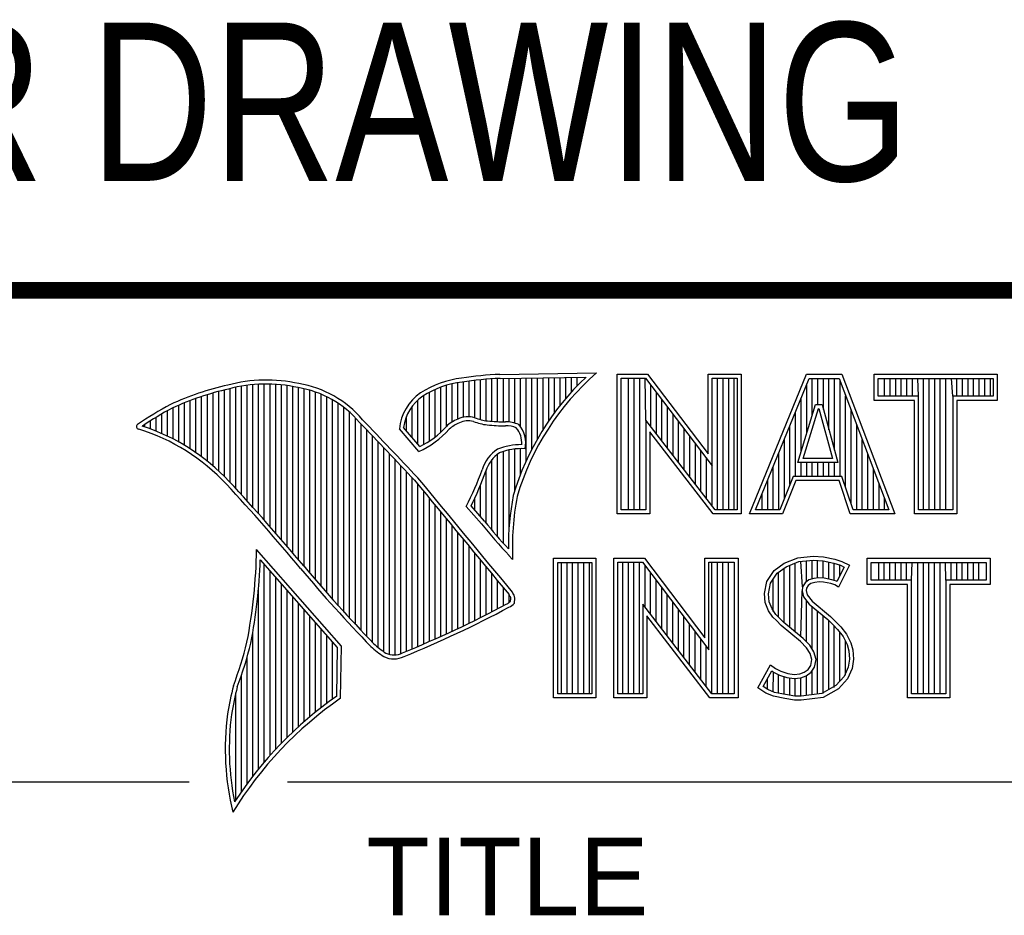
# Model space of a CAD drawing. Header units: inches. Extents: x 0 to 22, y 0 to 17.
# Tile 4 of 9: x 16.4 to 17.6, y 2.2 to 3.3. Entities that reach past the tile are written whole.
import ezdxf

# ---------------------------------------------------------------- set-up
doc = ezdxf.new("R2010")
doc.units = ezdxf.units.IN
doc.header["$LTSCALE"] = 1.21
doc.header["$MEASUREMENT"] = 0
doc.layers.get('0').update_dxf_attribs({"linetype": 'CONTINUOUS'})
doc.styles.get("Standard").update_dxf_attribs({"font": 'txt', "width": 0.8})
doc.styles.add('TEXTSTYLE_2', font='txt')

msp = doc.modelspace()

# ---------------------------------------------------------------- linework, layer by layer
at = {"color": 2, "linetype": 'CONTINUOUS'}
for p, q in [((16.375, 2.96), (21.5, 2.96)), ((16.9838, 2.8589), (17.0997, 2.8607)), ((17.1243, 2.8592), (17.1609, 2.8592)), ((17.1243, 2.6915), (17.1243, 2.8592)), ((17.1609, 2.8592), (17.2334, 2.7636)), ((17.2334, 2.8592), (17.2732, 2.8592)), ((17.2334, 2.7636), (17.2334, 2.8592)), ((17.2732, 2.8592), (17.2732, 2.6915)), ((17.2831, 2.6915), (17.3516, 2.8591)), ((17.3516, 2.8591), (17.3938, 2.8591)), ((17.3938, 2.8591), (17.4574, 2.6915)), ((17.4327, 2.8591), (17.5802, 2.8591)), ((17.4327, 2.8278), (17.4327, 2.8591)), ((17.5802, 2.8591), (17.5802, 2.8278)), ((16.6875, 2.6995), (16.6875, 2.8467)), ((16.6943, 2.6918), (16.6943, 2.8472)), ((16.7011, 2.6841), (16.7011, 2.8474)), ((16.708, 2.6764), (16.708, 2.8474)), ((16.7148, 2.6685), (16.7148, 2.847)), ((16.7216, 2.6607), (16.7216, 2.8465)), ((16.9264, 2.8018), (16.9264, 2.8477)), ((16.9332, 2.8053), (16.9332, 2.849)), ((16.9401, 2.8077), (16.9401, 2.8499)), ((16.9469, 2.8082), (16.9469, 2.8509)), ((16.9537, 2.8069), (16.9537, 2.8518)), ((16.9606, 2.8048), (16.9606, 2.8525)), ((16.9674, 2.8034), (16.9674, 2.8531)), ((16.9742, 2.8027), (16.9742, 2.8536)), ((16.981, 2.8023), (16.981, 2.854)), ((16.9839, 2.8541), (17.087, 2.8557)), ((16.9879, 2.802), (16.9879, 2.8542)), ((16.9947, 2.8019), (16.9947, 2.8543)), ((17.0015, 2.8005), (17.0015, 2.8544)), ((17.0083, 2.7963), (17.0083, 2.8545)), ((17.0152, 2.755), (17.0152, 2.8546)), ((17.022, 2.7691), (17.022, 2.8547)), ((17.0288, 2.7817), (17.0288, 2.8548)), ((17.0357, 2.7931), (17.0357, 2.8549)), ((17.0425, 2.8035), (17.0425, 2.855)), ((17.0493, 2.8131), (17.0493, 2.8551)), ((17.0561, 2.822), (17.0561, 2.8552)), ((17.063, 2.8303), (17.063, 2.8553)), ((17.0698, 2.8381), (17.0698, 2.8554)), ((17.0766, 2.8454), (17.0766, 2.8555)), ((17.1291, 2.8543), (17.1585, 2.8543)), ((17.1291, 2.6963), (17.1291, 2.8543)), ((17.1381, 2.6963), (17.1381, 2.8543)), ((17.1447, 2.6963), (17.1447, 2.8543)), ((17.1514, 2.6963), (17.1514, 2.8543)), ((17.1589, 2.8042), (17.1581, 2.8543)), ((17.1585, 2.8543), (17.2383, 2.7492)), ((17.2383, 2.8543), (17.2684, 2.8543)), ((17.2383, 2.7492), (17.2383, 2.8543)), ((17.2449, 2.6963), (17.2449, 2.8543)), ((17.2515, 2.6963), (17.2515, 2.8543)), ((17.2582, 2.6963), (17.2582, 2.8543)), ((17.2649, 2.6963), (17.2649, 2.8543)), ((17.2684, 2.8543), (17.2684, 2.6963)), ((17.2903, 2.6964), (17.3548, 2.8542)), ((17.3517, 2.7882), (17.3517, 2.8465)), ((17.3548, 2.8542), (17.3905, 2.8542)), ((17.3583, 2.8098), (17.3583, 2.8542)), ((17.365, 2.8228), (17.365, 2.8542)), ((17.3717, 2.817), (17.3717, 2.8542)), ((17.3784, 2.7925), (17.3784, 2.8542)), ((17.385, 2.7679), (17.385, 2.8542)), ((17.3905, 2.8542), (17.4504, 2.6964)), ((17.3917, 2.7364), (17.3917, 2.851)), ((17.4375, 2.8542), (17.5753, 2.8542)), ((17.4375, 2.8327), (17.4375, 2.8542)), ((17.4451, 2.8327), (17.4451, 2.8542)), ((17.4518, 2.8327), (17.4518, 2.8542)), ((17.4585, 2.8327), (17.4585, 2.8542)), ((17.4652, 2.8327), (17.4652, 2.8542)), ((17.4718, 2.8327), (17.4718, 2.8542)), ((17.4785, 2.8327), (17.4785, 2.8542)), ((17.4859, 2.8327), (17.4852, 2.8542)), ((17.4919, 2.6964), (17.4919, 2.8542)), ((17.4985, 2.6964), (17.4985, 2.8542)), ((17.5052, 2.6964), (17.5052, 2.8542)), ((17.5119, 2.6964), (17.5119, 2.8542)), ((17.5186, 2.6964), (17.5186, 2.8542)), ((17.5269, 2.8327), (17.5252, 2.8542)), ((17.5319, 2.8327), (17.5319, 2.8542)), ((17.5386, 2.8327), (17.5386, 2.8542)), ((17.5453, 2.8327), (17.5453, 2.8542)), ((17.5519, 2.8327), (17.5519, 2.8542)), ((17.5586, 2.8327), (17.5586, 2.8542)), ((17.5653, 2.8327), (17.5653, 2.8542)), ((17.572, 2.8327), (17.572, 2.8542)), ((17.5753, 2.8542), (17.5753, 2.8327)), ((16.6329, 2.7549), (16.6329, 2.8347)), ((16.6397, 2.7492), (16.6397, 2.8367)), ((16.6465, 2.7431), (16.6465, 2.8386)), ((16.6533, 2.7366), (16.6533, 2.8403)), ((16.6602, 2.7295), (16.6602, 2.8419)), ((16.667, 2.7221), (16.667, 2.8435)), ((16.6738, 2.7146), (16.6738, 2.8449)), ((16.6806, 2.707), (16.6806, 2.8459)), ((16.7284, 2.6527), (16.7284, 2.8456)), ((16.7353, 2.6447), (16.7353, 2.8445)), ((16.7421, 2.6366), (16.7421, 2.8431)), ((16.7489, 2.6285), (16.7489, 2.8417)), ((16.7557, 2.6204), (16.7557, 2.84)), ((16.7626, 2.6125), (16.7626, 2.8378)), ((16.7694, 2.6046), (16.7694, 2.8352)), ((16.8991, 2.7788), (16.8991, 2.8375)), ((16.9059, 2.7837), (16.9059, 2.8408)), ((16.9128, 2.7896), (16.9128, 2.8436)), ((16.9196, 2.7966), (16.9196, 2.8459)), ((17.1648, 2.7965), (17.1648, 2.8461)), ((17.1714, 2.7879), (17.1714, 2.8373)), ((16.6055, 2.7738), (16.6055, 2.8249)), ((16.6124, 2.7696), (16.6124, 2.8276)), ((16.6192, 2.765), (16.6192, 2.8301)), ((16.626, 2.7601), (16.626, 2.8325)), ((16.7762, 2.5968), (16.7762, 2.8321)), ((16.7831, 2.5891), (16.7831, 2.8284)), ((16.7899, 2.5815), (16.7899, 2.8242)), ((16.8855, 2.7749), (16.8855, 2.8281)), ((16.8923, 2.7747), (16.8923, 2.8335)), ((17.1781, 2.7792), (17.1781, 2.8285)), ((17.3409, 2.7533), (17.3624, 2.8228)), ((17.345, 2.7666), (17.345, 2.8302)), ((17.3624, 2.8228), (17.3701, 2.8228)), ((17.3701, 2.8228), (17.389, 2.7533)), ((17.3984, 2.7232), (17.3984, 2.8334)), ((17.481, 2.8278), (17.4327, 2.8278)), ((17.4859, 2.8327), (17.4375, 2.8327)), ((17.481, 2.6915), (17.481, 2.8278)), ((17.4859, 2.6964), (17.4859, 2.8327)), ((17.5753, 2.8327), (17.5269, 2.8327)), ((17.5269, 2.8327), (17.5269, 2.6964)), ((17.5802, 2.8278), (17.5318, 2.8278)), ((17.5318, 2.8278), (17.5318, 2.6915)), ((16.5782, 2.788), (16.5782, 2.8116)), ((16.5851, 2.7849), (16.5851, 2.8154)), ((16.5919, 2.7815), (16.5919, 2.819)), ((16.5987, 2.7778), (16.5987, 2.8221)), ((16.7967, 2.5739), (16.7967, 2.8193)), ((16.8035, 2.5665), (16.8035, 2.8136)), ((16.8786, 2.783), (16.8786, 2.8206)), ((17.1848, 2.7705), (17.1848, 2.8197)), ((17.1915, 2.7618), (17.1915, 2.8109)), ((17.3383, 2.7364), (17.3383, 2.8138)), ((17.3475, 2.7581), (17.3659, 2.8179)), ((17.3659, 2.8179), (17.3664, 2.8179)), ((17.3664, 2.8179), (17.3827, 2.7581)), ((17.4051, 2.7034), (17.4051, 2.8158)), ((16.5578, 2.796), (16.5578, 2.7989)), ((16.5646, 2.7936), (16.5646, 2.8033)), ((16.5714, 2.7909), (16.5714, 2.8075)), ((16.8104, 2.5591), (16.8104, 2.807)), ((16.8172, 2.5519), (16.8172, 2.7996)), ((16.8718, 2.791), (16.8718, 2.8085)), ((17.2418, 2.6963), (17.1589, 2.8042)), ((17.1589, 2.8042), (17.1589, 2.6963)), ((17.1981, 2.7531), (17.1981, 2.8021)), ((16.824, 2.5447), (16.824, 2.7924)), ((16.8864, 2.7664), (16.8632, 2.7937)), ((16.8877, 2.7723), (16.8682, 2.7952)), ((17.2395, 2.6915), (17.1637, 2.7899)), ((17.1637, 2.7899), (17.1637, 2.6915)), ((17.2048, 2.7445), (17.2048, 2.7933)), ((17.3316, 2.7267), (17.3316, 2.7975)), ((17.4118, 2.6964), (17.4118, 2.7982)), ((16.8308, 2.5375), (16.8308, 2.7853)), ((16.8377, 2.5314), (16.8377, 2.7781)), ((17.2115, 2.7358), (17.2115, 2.7845)), ((17.2182, 2.7271), (17.2182, 2.7757)), ((17.325, 2.7101), (17.325, 2.7812)), ((17.4184, 2.6964), (17.4184, 2.7806)), ((16.8445, 2.5262), (16.8445, 2.7709)), ((16.8513, 2.523), (16.8513, 2.7637)), ((16.9879, 2.6563), (16.9879, 2.7665)), ((16.9947, 2.6748), (16.9947, 2.7683)), ((17.0015, 2.7195), (17.0015, 2.7694)), ((17.0083, 2.7388), (17.0083, 2.7698)), ((17.2248, 2.7184), (17.2248, 2.7669)), ((17.3183, 2.6964), (17.3183, 2.7648)), ((16.8581, 2.5224), (16.8581, 2.7565)), ((16.9742, 2.672), (16.9742, 2.7568)), ((16.981, 2.664), (16.981, 2.7634)), ((17.2315, 2.7098), (17.2315, 2.7581)), ((17.389, 2.7533), (17.3409, 2.7533)), ((17.345, 2.7364), (17.345, 2.7533)), ((17.3827, 2.7581), (17.3475, 2.7581)), ((17.3517, 2.7364), (17.3517, 2.7533)), ((17.3583, 2.7364), (17.3583, 2.7533)), ((17.365, 2.7364), (17.365, 2.7533)), ((17.3717, 2.7364), (17.3717, 2.7533)), ((17.3784, 2.7364), (17.3784, 2.7533)), ((17.385, 2.7364), (17.385, 2.7533)), ((17.4251, 2.6964), (17.4251, 2.763)), ((16.865, 2.5241), (16.865, 2.7493)), ((16.8718, 2.527), (16.8718, 2.7421)), ((16.9674, 2.6802), (16.9674, 2.7444)), ((17.2382, 2.7011), (17.2383, 2.7492)), ((17.3116, 2.6964), (17.3116, 2.7485)), ((17.4318, 2.6964), (17.4318, 2.7455)), ((16.8786, 2.5298), (16.8786, 2.7348)), ((17.3049, 2.6964), (17.3049, 2.7322)), ((17.3356, 2.7364), (17.3195, 2.6964)), ((17.3388, 2.7316), (17.3228, 2.6915)), ((17.394, 2.7364), (17.3356, 2.7364)), ((17.3905, 2.7316), (17.3388, 2.7316)), ((17.4039, 2.6915), (17.3905, 2.7316)), ((17.4074, 2.6964), (17.394, 2.7364)), ((16.8855, 2.5327), (16.8855, 2.727)), ((16.8923, 2.5356), (16.8923, 2.7187)), ((16.9606, 2.6882), (16.9606, 2.7266)), ((17.4385, 2.6964), (17.4385, 2.7279)), ((16.8991, 2.5385), (16.8991, 2.7104)), ((16.9537, 2.696), (16.9537, 2.7109)), ((17.2983, 2.6964), (17.2983, 2.7158)), ((17.4451, 2.6964), (17.4451, 2.7103)), ((16.9059, 2.5415), (16.9059, 2.7022)), ((16.9128, 2.5446), (16.9128, 2.6939)), ((16.9616, 2.6797), (16.9434, 2.7005)), ((16.9653, 2.6828), (16.9492, 2.7013)), ((17.1589, 2.6963), (17.1291, 2.6963)), ((17.2684, 2.6963), (17.2418, 2.6963)), ((17.3195, 2.6964), (17.2903, 2.6964)), ((17.4504, 2.6964), (17.4074, 2.6964)), ((17.5269, 2.6964), (17.4859, 2.6964)), ((16.9196, 2.5477), (16.9196, 2.6856)), ((17.1637, 2.6915), (17.1243, 2.6915)), ((17.2732, 2.6915), (17.2395, 2.6915)), ((17.3228, 2.6915), (17.2831, 2.6915)), ((17.4574, 2.6915), (17.4039, 2.6915)), ((17.5318, 2.6915), (17.481, 2.6915)), ((16.9264, 2.5508), (16.9264, 2.6774)), ((16.9332, 2.554), (16.9332, 2.6691)), ((16.9401, 2.5573), (16.9401, 2.6608)), ((16.7939, 2.533), (16.6919, 2.6489)), ((16.9469, 2.5606), (16.9469, 2.6526)), ((16.789, 2.5312), (16.6964, 2.6365)), ((16.9537, 2.5639), (16.9537, 2.6443)), ((16.9606, 2.5673), (16.9606, 2.6361)), ((16.999, 2.637), (16.9946, 2.6418)), ((17.0482, 2.6383), (17.0988, 2.6383)), ((17.0482, 2.4708), (17.0482, 2.6383)), ((17.0988, 2.6383), (17.0988, 2.4708)), ((17.1205, 2.6385), (17.1571, 2.6385)), ((17.1205, 2.4708), (17.1205, 2.6385)), ((17.1253, 2.6336), (17.1547, 2.6336)), ((17.1253, 2.4756), (17.1253, 2.6336)), ((17.1311, 2.4756), (17.1311, 2.6336)), ((17.1378, 2.4756), (17.1378, 2.6336)), ((17.1445, 2.4756), (17.1445, 2.6336)), ((17.1511, 2.4756), (17.1511, 2.6336)), ((17.1547, 2.6336), (17.2345, 2.5284)), ((17.1571, 2.6385), (17.2296, 2.5429)), ((17.2296, 2.6385), (17.2694, 2.6385)), ((17.2296, 2.5429), (17.2296, 2.6385)), ((17.2345, 2.6336), (17.2646, 2.6336)), ((17.2345, 2.5284), (17.2345, 2.6336)), ((17.2379, 2.4756), (17.2379, 2.6336)), ((17.2446, 2.4756), (17.2446, 2.6336)), ((17.2513, 2.4756), (17.2513, 2.6336)), ((17.2579, 2.4756), (17.2579, 2.6336)), ((17.2646, 2.6336), (17.2646, 2.4756)), ((17.2694, 2.6385), (17.2694, 2.4708)), ((17.3245, 2.6324), (17.3412, 2.639)), ((17.3269, 2.6281), (17.3424, 2.6343)), ((17.3412, 2.639), (17.3596, 2.641)), ((17.3424, 2.6343), (17.3597, 2.6362)), ((17.3466, 2.6041), (17.3447, 2.6345)), ((17.3514, 2.6103), (17.3514, 2.6353)), ((17.3581, 2.6135), (17.3581, 2.636)), ((17.3596, 2.641), (17.372, 2.6402)), ((17.3597, 2.6362), (17.3713, 2.6354)), ((17.3647, 2.6146), (17.3647, 2.6358)), ((17.3713, 2.6354), (17.3843, 2.6326)), ((17.3714, 2.6146), (17.3714, 2.6353)), ((17.372, 2.6402), (17.3856, 2.6373)), ((17.3781, 2.6134), (17.3781, 2.6339)), ((17.3856, 2.6373), (17.3939, 2.6344)), ((17.3939, 2.6344), (17.4031, 2.6301)), ((17.4242, 2.6383), (17.5717, 2.6383)), ((17.4242, 2.607), (17.4242, 2.6383)), ((17.5717, 2.6383), (17.5717, 2.607)), ((16.7011, 2.3939), (16.7011, 2.6311)), ((16.708, 2.4018), (16.708, 2.6233)), ((16.9674, 2.5708), (16.9674, 2.6278)), ((17.0531, 2.6334), (17.0939, 2.6334)), ((17.0531, 2.4756), (17.0531, 2.6334)), ((17.0577, 2.4756), (17.0577, 2.6334)), ((17.0644, 2.4756), (17.0644, 2.6334)), ((17.071, 2.4756), (17.071, 2.6334)), ((17.0777, 2.4756), (17.0777, 2.6334)), ((17.0844, 2.4756), (17.0844, 2.6334)), ((17.0911, 2.4756), (17.0911, 2.6334)), ((17.0939, 2.6334), (17.0939, 2.4756)), ((17.1578, 2.5799), (17.1578, 2.6295)), ((17.3037, 2.6105), (17.3127, 2.6238)), ((17.3127, 2.6238), (17.3245, 2.6324)), ((17.3162, 2.6204), (17.3269, 2.6281)), ((17.3247, 2.561), (17.3247, 2.6265)), ((17.3314, 2.5555), (17.3314, 2.6299)), ((17.338, 2.5499), (17.338, 2.6326)), ((17.3843, 2.6326), (17.3921, 2.6299)), ((17.3848, 2.6117), (17.3848, 2.6324)), ((17.3966, 2.6278), (17.3879, 2.6106)), ((17.4031, 2.6301), (17.3899, 2.6036)), ((17.3914, 2.6176), (17.3914, 2.6301)), ((17.3921, 2.6299), (17.3966, 2.6278)), ((17.429, 2.6334), (17.5669, 2.6334)), ((17.429, 2.6119), (17.429, 2.6334)), ((17.4382, 2.6119), (17.4382, 2.6334)), ((17.4448, 2.6119), (17.4448, 2.6334)), ((17.4515, 2.6119), (17.4515, 2.6334)), ((17.4582, 2.6119), (17.4582, 2.6334)), ((17.4649, 2.6119), (17.4649, 2.6334)), ((17.4716, 2.6119), (17.4716, 2.6334)), ((17.4774, 2.6119), (17.4782, 2.6334)), ((17.4849, 2.4756), (17.4849, 2.6334)), ((17.4916, 2.4756), (17.4916, 2.6334)), ((17.4983, 2.4756), (17.4983, 2.6334)), ((17.5049, 2.4756), (17.5049, 2.6334)), ((17.5116, 2.4756), (17.5116, 2.6334)), ((17.5185, 2.6119), (17.5183, 2.6334)), ((17.525, 2.6119), (17.525, 2.6334)), ((17.5316, 2.6119), (17.5316, 2.6334)), ((17.5383, 2.6119), (17.5383, 2.6334)), ((17.545, 2.6119), (17.545, 2.6334)), ((17.5517, 2.6119), (17.5517, 2.6334)), ((17.5583, 2.6119), (17.5583, 2.6334)), ((17.5669, 2.6334), (17.5669, 2.6119)), ((16.7148, 2.4093), (16.7148, 2.6156)), ((16.9742, 2.5743), (16.9742, 2.6195)), ((16.981, 2.5778), (16.981, 2.6113)), ((17.1645, 2.5712), (17.1645, 2.6207)), ((17.1712, 2.5625), (17.1712, 2.6119)), ((17.3009, 2.5961), (17.3037, 2.6105)), ((17.3083, 2.6086), (17.3162, 2.6204)), ((17.3113, 2.5744), (17.3113, 2.6131)), ((17.318, 2.5677), (17.318, 2.6217)), ((17.3543, 2.6124), (17.3497, 2.609)), ((17.3604, 2.6142), (17.3543, 2.6124)), ((17.3664, 2.6148), (17.3604, 2.6142)), ((17.3665, 2.6099), (17.3614, 2.6094)), ((17.3726, 2.6145), (17.3664, 2.6148)), ((17.372, 2.6097), (17.3665, 2.6099)), ((17.3819, 2.6126), (17.3726, 2.6145)), ((17.3873, 2.6109), (17.3819, 2.6126)), ((17.3879, 2.6106), (17.3873, 2.6109)), ((17.4774, 2.6119), (17.429, 2.6119)), ((17.4774, 2.4756), (17.4774, 2.6119)), ((17.5669, 2.6119), (17.5185, 2.6119)), ((17.5185, 2.6119), (17.5185, 2.4756)), ((16.6943, 2.3857), (16.6943, 2.603)), ((16.7216, 2.4165), (16.7216, 2.6078)), ((16.7284, 2.4233), (16.7284, 2.6001)), ((16.9879, 2.5814), (16.9879, 2.603)), ((17.1778, 2.5539), (17.1778, 2.6031)), ((17.3058, 2.5959), (17.3083, 2.6086)), ((17.3447, 2.5443), (17.3461, 2.5993)), ((17.3466, 2.6041), (17.3461, 2.5993)), ((17.3461, 2.5993), (17.3477, 2.5922)), ((17.3497, 2.609), (17.3466, 2.6041)), ((17.3513, 2.6025), (17.351, 2.5996)), ((17.351, 2.5996), (17.3521, 2.5944)), ((17.3533, 2.6056), (17.3513, 2.6025)), ((17.3565, 2.6079), (17.3533, 2.6056)), ((17.3614, 2.6094), (17.3565, 2.6079)), ((17.3807, 2.6079), (17.372, 2.6097)), ((17.3853, 2.6065), (17.3807, 2.6079)), ((17.3899, 2.6036), (17.3853, 2.6065)), ((17.4726, 2.607), (17.4242, 2.607)), ((17.4726, 2.4708), (17.4726, 2.607)), ((17.5717, 2.607), (17.5233, 2.607)), ((17.5233, 2.607), (17.5233, 2.4708)), ((16.7353, 2.4299), (16.7353, 2.5923)), ((16.9947, 2.5853), (16.9947, 2.5948)), ((17.1845, 2.5452), (17.1845, 2.5943)), ((17.302, 2.5852), (17.3009, 2.5961)), ((17.3068, 2.5863), (17.3058, 2.5959)), ((17.3101, 2.5777), (17.3068, 2.5863)), ((17.3477, 2.5922), (17.3547, 2.5835)), ((17.3514, 2.5381), (17.3514, 2.5876)), ((17.3521, 2.5944), (17.3582, 2.5869)), ((17.3582, 2.5869), (17.3804, 2.5685)), ((16.7421, 2.4363), (16.7421, 2.5846)), ((16.7489, 2.4424), (16.7489, 2.5768)), ((17.238, 2.4756), (17.1551, 2.5834)), ((17.1551, 2.5834), (17.1551, 2.4756)), ((17.1912, 2.5365), (17.1912, 2.5855)), ((17.1979, 2.5278), (17.1979, 2.5767)), ((17.3058, 2.5754), (17.302, 2.5852)), ((17.3109, 2.5679), (17.3058, 2.5754)), ((17.3147, 2.571), (17.3101, 2.5777)), ((17.3547, 2.5835), (17.3771, 2.5649)), ((17.3581, 2.5298), (17.3581, 2.5807)), ((17.3647, 2.4755), (17.3647, 2.5752)), ((16.7557, 2.4482), (16.7557, 2.569)), ((17.2356, 2.4708), (17.1599, 2.5692)), ((17.1599, 2.5692), (17.1599, 2.4708)), ((17.2045, 2.5192), (17.2045, 2.5679)), ((17.3153, 2.5636), (17.3109, 2.5679)), ((17.3243, 2.5614), (17.3147, 2.571)), ((17.321, 2.5578), (17.3153, 2.5636)), ((17.3714, 2.4763), (17.3714, 2.5696)), ((17.3771, 2.5649), (17.383, 2.559)), ((17.3781, 2.4808), (17.3781, 2.5639)), ((17.3804, 2.5685), (17.3864, 2.5624)), ((16.7626, 2.4538), (16.7626, 2.5613)), ((16.7694, 2.4592), (16.7694, 2.5535)), ((17.2112, 2.5105), (17.2112, 2.5591)), ((17.3441, 2.5385), (17.321, 2.5578)), ((17.3474, 2.5421), (17.3243, 2.5614)), ((17.383, 2.559), (17.3888, 2.5529)), ((17.3848, 2.4834), (17.3848, 2.5571)), ((17.3864, 2.5624), (17.3925, 2.5561)), ((17.3888, 2.5529), (17.3953, 2.5446)), ((17.3925, 2.5561), (17.3994, 2.5472)), ((16.6875, 2.377), (16.6875, 2.5502)), ((16.7762, 2.4644), (16.7762, 2.5458)), ((17.2179, 2.5018), (17.2179, 2.5503)), ((17.2246, 2.4931), (17.2246, 2.5415)), ((17.3554, 2.5341), (17.3474, 2.5421)), ((17.3914, 2.4908), (17.3914, 2.5495)), ((17.3953, 2.5446), (17.4001, 2.535)), ((17.3994, 2.5472), (17.4046, 2.5368)), ((16.7831, 2.4694), (16.7831, 2.538)), ((16.788, 2.4729), (16.789, 2.5312)), ((16.7927, 2.4704), (16.7939, 2.533)), ((17.2312, 2.4844), (17.2312, 2.5327)), ((17.3516, 2.5311), (17.3441, 2.5385)), ((17.3559, 2.5241), (17.3516, 2.5311)), ((17.3604, 2.5261), (17.3554, 2.5341)), ((17.3981, 2.4982), (17.3981, 2.5389)), ((17.4001, 2.535), (17.4024, 2.5275)), ((17.4024, 2.5275), (17.4031, 2.5174)), ((17.4046, 2.5368), (17.4072, 2.5285)), ((17.4072, 2.5285), (17.408, 2.5172)), ((16.6806, 2.368), (16.6806, 2.52)), ((17.3579, 2.5169), (17.3559, 2.5241)), ((17.3565, 2.5097), (17.3579, 2.5169)), ((17.3629, 2.5171), (17.3604, 2.5261)), ((17.3611, 2.5079), (17.3629, 2.5171)), ((17.4031, 2.5174), (17.4016, 2.5077)), ((17.408, 2.5172), (17.4063, 2.5063)), ((17.2931, 2.483), (17.3081, 2.5106)), ((17.3081, 2.5106), (17.3144, 2.506)), ((17.3144, 2.506), (17.3207, 2.5028)), ((17.3487, 2.5017), (17.3536, 2.5051)), ((17.3536, 2.5051), (17.3565, 2.5097)), ((17.3572, 2.5017), (17.3611, 2.5079)), ((17.4016, 2.5077), (17.3967, 2.4966)), ((17.4063, 2.5063), (17.4008, 2.4939)), ((16.6738, 2.3584), (16.6738, 2.4982)), ((17.2995, 2.4845), (17.3097, 2.5034)), ((17.3047, 2.481), (17.3047, 2.4941)), ((17.3097, 2.5034), (17.3119, 2.5018)), ((17.3113, 2.478), (17.3119, 2.5018)), ((17.3119, 2.5018), (17.3189, 2.4983)), ((17.318, 2.4765), (17.318, 2.4986)), ((17.3189, 2.4983), (17.328, 2.4952)), ((17.3207, 2.5028), (17.3291, 2.5)), ((17.3247, 2.475), (17.3247, 2.4963)), ((17.328, 2.4952), (17.3365, 2.4942)), ((17.3291, 2.5), (17.3366, 2.4991)), ((17.3314, 2.474), (17.3314, 2.4948)), ((17.3365, 2.4942), (17.3446, 2.4949)), ((17.3366, 2.4991), (17.3435, 2.4997)), ((17.338, 2.473), (17.338, 2.494)), ((17.3435, 2.4997), (17.3487, 2.5017)), ((17.3446, 2.4949), (17.351, 2.4974)), ((17.3447, 2.4728), (17.3447, 2.4949)), ((17.351, 2.4974), (17.3572, 2.5017)), ((17.3514, 2.4737), (17.3514, 2.4975)), ((17.3581, 2.4746), (17.3581, 2.5024)), ((17.3967, 2.4966), (17.3868, 2.4857)), ((17.4008, 2.4939), (17.3899, 2.4818)), ((17.3026, 2.4766), (17.2931, 2.483)), ((17.3049, 2.4809), (17.2995, 2.4845)), ((17.3132, 2.4775), (17.3049, 2.4809)), ((17.3868, 2.4857), (17.3699, 2.4761)), ((17.3899, 2.4818), (17.3714, 2.4714)), ((16.667, 2.3482), (16.667, 2.477)), ((17.0988, 2.4708), (17.0482, 2.4708)), ((17.0939, 2.4756), (17.0531, 2.4756)), ((17.1599, 2.4708), (17.1205, 2.4708)), ((17.1551, 2.4756), (17.1253, 2.4756)), ((17.2694, 2.4708), (17.2356, 2.4708)), ((17.2646, 2.4756), (17.238, 2.4756)), ((17.3118, 2.4729), (17.3026, 2.4766)), ((17.3254, 2.47), (17.3118, 2.4729)), ((17.3262, 2.4748), (17.3132, 2.4775)), ((17.3369, 2.4683), (17.3254, 2.47)), ((17.3373, 2.4731), (17.3262, 2.4748)), ((17.3452, 2.468), (17.3369, 2.4683)), ((17.345, 2.4729), (17.3373, 2.4731)), ((17.3699, 2.4761), (17.345, 2.4729)), ((17.3714, 2.4714), (17.3452, 2.468)), ((17.5233, 2.4708), (17.4726, 2.4708)), ((17.5185, 2.4756), (17.4774, 2.4756)), ((16.375, 2.37), (16.6109, 2.37)), ((16.7288, 2.37), (21.5, 2.37))]:
    msp.add_line(p, q, dxfattribs=at)
at = {"color": 7, "linetype": 'CONTINUOUS', "const_width": 0.02}
msp.add_lwpolyline([(13.6, 2.9595), (21.5, 2.96)], dxfattribs=at)
at = {"color": 2, "linetype": 'CONTINUOUS'}
for centre, radius, start, end in [((17.0005, 2.4511), 0.4082, 92.3475, 98.8367), ((17.308, 2.6221), 0.3168, 131.1193, 163.4132), ((16.7315, 2.5144), 0.3399, 102.6162, 114.8514), ((16.7034, 2.6747), 0.1775, 77.2819, 105.0682), ((16.7034, 2.6747), 0.1727, 77.2314, 105.1003), ((16.7222, 2.7226), 0.1269, 40.2333, 80.7735), ((16.9502, 2.7423), 0.1128, 96.3009, 123.1685), ((16.9502, 2.7423), 0.108, 96.2443, 123.1259), ((17.0005, 2.4511), 0.4034, 92.3569, 98.8525), ((17.308, 2.6221), 0.3216, 133.4014, 163.4571), ((16.7315, 2.5144), 0.3351, 102.5989, 114.8296), ((16.7222, 2.7226), 0.1221, 40.1653, 80.8429), ((16.923, 2.7875), 0.0602, 125.032, 174.0466), ((16.7759, 2.4698), 0.3996, 117.9347, 124.5691), ((16.923, 2.7875), 0.0554, 125.1142, 171.9572), ((16.7759, 2.4698), 0.3948, 117.954, 124.0374), ((16.5507, 2.7963), 0.00298, 121.3543, 265.8048), ((9.1994, -4.4938), 10.5463, 43.2461, 43.76704), ((9.199, -4.4944), 10.5518, 43.24607, 43.76701), ((16.9517, 2.7612), 0.0478, 112.9196, 132.2699), ((16.9517, 2.7612), 0.043, 112.6662, 131.9321), ((16.9455, 2.7813), 0.0269, 72.6128, 117.3853), ((16.9455, 2.7813), 0.0221, 72.9381, 117.8635), ((16.977, 2.8697), 0.0718, 249.5515, 263.1636), ((16.977, 2.8697), 0.067, 249.4455, 263.1373), ((16.9944, 3.0501), 0.2482, 264.1189, 269.068), ((16.9917, 2.7681), 0.0339, 64.4685, 92.2537), ((16.4773, 2.5601), 0.2445, 43.1672, 72.5708), ((16.4772, 2.5601), 0.2493, 43.1664, 71.8497), ((16.8429, 2.8642), 0.107, 293.9928, 318.4439), ((16.8429, 2.8642), 0.1022, 295.9966, 318.5916), ((16.9944, 3.0501), 0.253, 264.1107, 269.1006), ((16.9917, 2.7681), 0.0291, 66.3231, 92.5053), ((16.9825, 2.7769), 0.0275, 355.2987, 40.4494), ((16.9825, 2.7769), 0.0323, 347.1178, 42.4037), ((17.0047, 2.732), 0.0441, 122.6948, 163.4996), ((17.0047, 2.732), 0.0393, 123.3496, 163.7165), ((17.0094, 2.698), 0.0767, 89.6565, 111.8738), ((17.0094, 2.698), 0.0719, 86.3769, 111.5054), ((16.5488, 2.8964), 0.4406, 333.6063, 339.8409), ((16.5488, 2.8963), 0.4454, 334.022, 339.8635), ((14.6639, 0.8852), 2.7178, 39.9159, 42.7668), ((117.205, 85.4976), 130.0576, 219.522219, 219.6006), ((117.1292, 85.4341), 129.954, 219.521832, 219.600442), ((14.6645, 0.8858), 2.7122, 39.9143, 42.7655), ((17.3248, 2.6518), 0.3309, 169.2392, 180.3763), ((17.3248, 2.6518), 0.3261, 169.2807, 182.6075), ((17.5234, 3.1364), 0.7192, 219.1032, 222.5932), ((17.5234, 3.1364), 0.724, 219.1087, 223.0885), ((16.0461, 2.6599), 0.6459, 349.0852, 359.0204), ((16.0461, 2.6599), 0.6507, 349.0758, 357.94), ((18.1342, 3.7937), 1.815, 220.0434, 224.0127), ((18.1343, 3.7937), 1.8102, 220.042, 224.0069), ((16.98, 2.6057), 0.0252, 299.2501, 311.2614), ((16.9709, 2.5786), 0.0288, 26.3697, 33.9), ((16.9687, 2.5899), 0.028, 353.6797, 3.043), ((16.9709, 2.5786), 0.0336, 24.6866, 34.3242), ((16.9687, 2.5899), 0.0328, 350.4758, 4.7759), ((16.3916, 3.7016), 1.269, 291.9871, 298.2491), ((16.3917, 3.7016), 1.2737, 291.9984, 298.2504), ((16.98, 2.6057), 0.03, 299.1847, 314.8198), ((16.2632, 2.6388), 0.4292, 339.0712, 346.3669), ((16.2632, 2.6388), 0.434, 339.1085, 346.381), ((16.9079, 2.6176), 0.116, 227.0911, 236.9191), ((16.9079, 2.6176), 0.1112, 227.1627, 236.7917), ((16.8565, 2.5437), 0.0261, 242.8484, 298.0511), ((16.8565, 2.5437), 0.0213, 243.4913, 298.7009), ((17.0658, 2.3848), 0.4141, 165.9359, 170.6858), ((17.0658, 2.3848), 0.4093, 165.9761, 170.6762), ((17.0508, 2.0969), 0.454, 124.6428, 148.5563), ((17.0508, 2.0969), 0.4588, 124.9509, 147.098), ((16.9723, 2.4095), 0.318, 172.3562, 193.7958), ((16.9723, 2.4095), 0.3132, 172.3688, 191.6866)]:
    msp.add_arc(centre, radius, start, end, dxfattribs=at)

# ---------------------------------------------------------------- texts
at = {"color": 7, "linetype": 'CONTINUOUS', "insert": (16.3742, 3.2811), "char_height": 0.19, "width": 2.432, "attachment_point": 2, "line_spacing_factor": 0.9}
msp.add_mtext('CUSTOMER DRAWING', dxfattribs=at)
at = {"color": 2, "linetype": 'CONTINUOUS', "insert": (16.8235, 2.303), "char_height": 0.093, "width": 0.465, "attachment_point": 1, "line_spacing_factor": 0.9, "style": 'TEXTSTYLE_2'}
msp.add_mtext('TITLE', dxfattribs=at)

doc.saveas('drawing.dxf')
